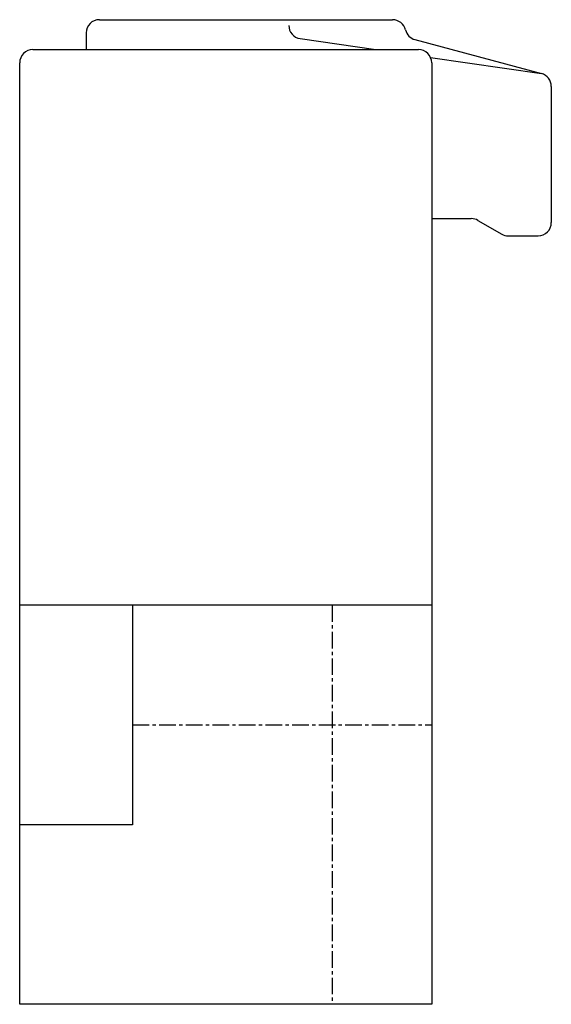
# Model space of a CAD drawing. Extents: x 246.5 to 286.5, y 330 to 404.
import ezdxf

# ---------------------------------------------------------------- set-up
doc = ezdxf.new("R2010")
doc.units = 0
doc.linetypes.add('CENTER', pattern=[2, 1.25, -0.25, 0.25, -0.25])
doc.layers.get('0').update_dxf_attribs({"linetype": 'CONTINUOUS'})
doc.layers.add('BRAUER-1', color=1, linetype='CENTER')

msp = doc.modelspace()

# ---------------------------------------------------------------- linework, layer by layer
for p, q in [((252.500097, 403.995702), (274.555462, 403.995702)), ((251.500097, 402.995702), (251.500097, 401.748261)), ((267.604225, 402.571805), (273.300033, 401.748261)), ((276.241278, 402.497103), (285.758916, 399.94686)), ((247.500097, 401.748261), (276.500097, 401.748261)), ((277.414361, 401.15338), (285.758916, 399.94686)), ((246.5, 330), (246.500097, 400.748261)), ((277.500097, 400.748261), (277.5, 330)), ((286.500097, 398.980934), (286.500097, 388.748261)), ((277.500097, 389.048261), (280.480482, 389.048261)), ((280.980482, 388.914286), (282.768046, 387.882236)), ((283.268046, 387.748261), (285.500097, 387.748261)), ((277.5, 360), (246.5, 360)), ((255, 360), (255, 343.5)), ((255, 343.5), (246.5, 343.5)), ((277.5, 330), (246.5, 330))]:
    msp.add_line(p, q)
for centre, start, end in [((252.500097, 402.995702), 90, 180), ((267.747324, 403.561513), 180, 261.772761), ((274.555462, 402.995702), 13.512853, 90), ((276.500097, 403.463029), 193.51282, 255), ((247.500097, 400.748261), 90, 180), ((276.500097, 400.748261), 0, 90), ((285.500097, 398.980934), 0, 75.000005), ((280.480482, 388.048261), 60.000001, 90), ((285.500097, 388.748261), 270, 0), ((283.268046, 388.748261), 239.999988, 270)]:
    msp.add_arc(centre, 1, start, end)
at = {"layer": 'BRAUER-1'}
for p, q in [((270, 360), (270, 330)), ((255, 351), (277.5, 351))]:
    msp.add_line(p, q, dxfattribs=at)

doc.saveas('drawing.dxf')
